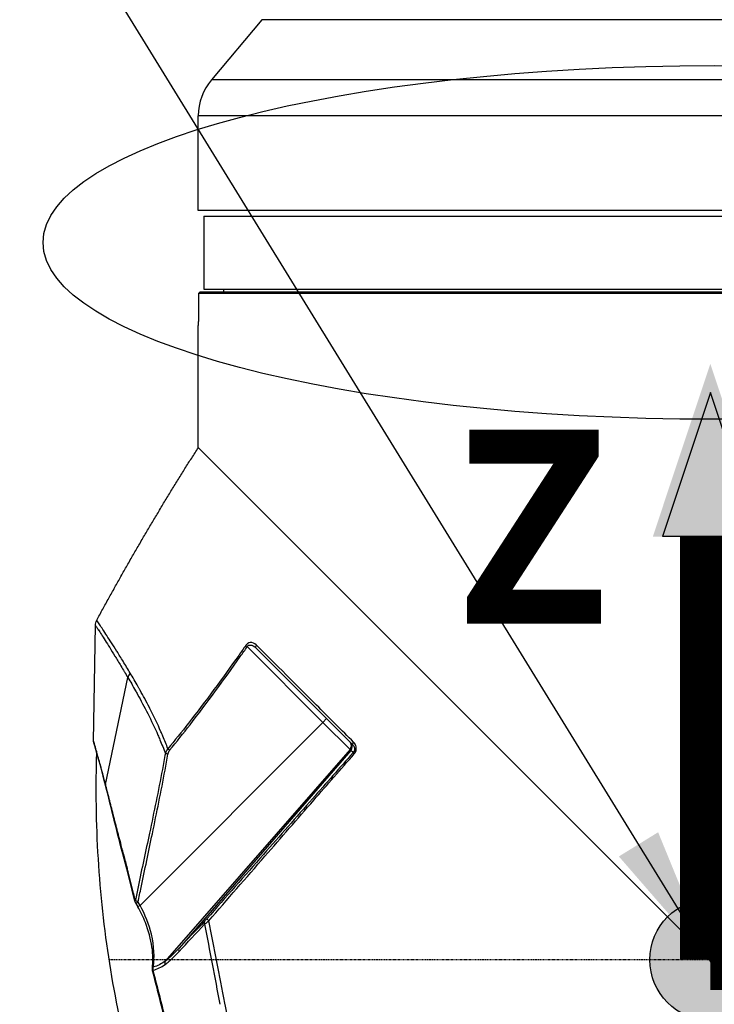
# Model space of a CAD drawing. Header units: millimetres. Extents: x 0 to 7374, y 0 to 4200.
# Tile 4 of 256: x 588 to 712, y 1140 to 1316. Entities that reach past the tile are written whole.
import ezdxf

# ---------------------------------------------------------------- set-up
doc = ezdxf.new("R2010")
doc.units = ezdxf.units.MM
doc.header["$LTSCALE"] = 0.2
doc.linetypes.add('CENTER2', pattern=[1.125, 0.75, -0.125, 0.125, -0.125])
for name, color, linetype in [('02_Center Line', 1, 'CENTER2'), ('07_Special Line2', 76, 'Continuous'), ('12_Before Rev.Num.', 5, 'Continuous'), ('13_After Rev.Num.', 6, 'Continuous')]:
    doc.layers.add(name, color=color, linetype=linetype)
doc.layers.add('14_Mark', color=7, linetype='Continuous', true_color=0xe03c31)
doc.styles.add('Rainbow-4.0 Style', font='malgunsl.ttf')
doc.styles.add('Rainbow-5.0 Style', font='malgunsl.ttf')
doc.dimstyles.new('Rainbow-4.0 Style', dxfattribs={"dimtxt": 3.5, "dimasz": 2.5, "dimexe": 1, "dimexo": 1, "dimgap": 1, "dimtad": 1, "dimdsep": 46, "dimtxsty": 'Rainbow-4.0 Style', "dimcen": 0, "dimclrd": 251, "dimclre": 251, "dimclrt": 7, "dimazin": 3, "dimtp": 0.1, "dimtm": 0.1, "dimtfac": 0.61, "dimtmove": 0, "dimatfit": 3, "dimfxl": 1, "dimlwd": -1, "dimlwe": -1, "dimarcsym": 1})

# ---------------------------------------------------------------- blocks, each defined once
blk = doc.blocks.new('A$Ccc13c451')
for p, q in [((-335.18, 408.49), (-344.16, 397.79)), ((-173.82, 408.49), (-335.18, 408.49)), ((-164.84, 397.79), (-344.16, 397.79)), ((-162.5, 391.36), (-346.5, 391.36)), ((-346.5, 374.5), (-346.5, 391.36)), ((-162.5, 374.5), (-346.5, 374.5)), ((-345.5, 373.5), (-163.5, 373.5)), ((-345.5, 373.5), (-345.5, 360.5)), ((-346.19, 360), (-346.49, 359.7)), ((-346.49, 359.7), (-346.49, 355)), ((-162.51, 359.7), (-346.49, 359.7)), ((-346.19, 360), (-162.81, 360)), ((-345.5, 360.5), (-163.5, 360.5)), ((-342, 360.5), (-342, 360)), ((-346.5, 332.29), (-346.5, 354)), ((-319.47, 305.27), (-346.5, 332.29)), ((-163.69, 149.48), (-319.47, 305.27)), ((-365.18, 279.95), (-364.85, 300.57)), ((-337.77, 296.79), (-324.28, 283.3)), ((-336.18, 296.51), (-318.96, 279.3)), ((-363.04, 272.23), (-359.06, 291.28)), ((-324.28, 283.3), (-356.89, 250.69)), ((-324.28, 283.3), (-323.62, 283.96)), ((-319.45, 278.47), (-324.28, 283.3)), ((-318.81, 279.78), (-318.81, 279.78)), ((-364.61, 277.99), (-364.61, 277.99)), ((-319.45, 278.47), (-352.41, 240.75)), ((-319.28, 278.3), (-349.93, 243.06)), ((-318.89, 277.91), (-319.28, 278.3)), ((-363.05, 272.06), (-363.06, 272.12)), ((-357.64, 251.04), (-357.3, 250.46)), ((-356.89, 250.69), (-357.23, 251.27)), ((-356.35, 249.65), (-356.35, 249.64)), ((-356.35, 249.64), (-356.35, 249.64)), ((-354.42, 242.55), (-354.42, 242.54)), ((-354.42, 242.54), (-354.42, 242.54)), ((-353.73, 239.98), (-353.73, 239.98)), ((-353.72, 239.98), (-353.72, 239.98)), ((-353.59, 239.49), (-353.59, 239.49)), ((-353.59, 239.49), (-353.59, 239.49))]:
    blk.add_line(p, q)
blk.add_arc((-336.5, 391.36), 10, 140, 180)
for centre, major_axis, ratio, start_param, end_param in [((-335.54, 295.56), (-0.94, 1.7), 0.203288, 5.662163, 5.73034), ((-357.58, 291.29), (1.22, 1.21), 0.764995, 1.690739, 2.237788), ((-364.8, 279.9), (0.16, -0.409), 0.857574, 4.281541, 4.989305), ((-350.3, 276.47), (0.97, -2.13), 0.625233, 3.439434, 3.878031), ((-362.57, 272.25), (-0.495, -0.121), 0.857126, 5.868521, 6.286143), ((-362.57, 272.25), (-0.495, -0.121), 0.857126, 0.002958, 0.010565), ((-350.75, 222.27), (-14.28, 56.96), 0.007396, 5.251747, 5.274937), ((-356.87, 250.71), (-0.434, -0.249), 0.018204, 0.000036, 1.501493), ((-344.66, 248.77), (-0.98, -1.14), 0.042356, 0.685616, 1.202697), ((-349.23, 242.46), (-0.675, 0.622), 0.627163, 0.060545, 0.967431), ((-254.5, 241.56), (92, 0), 0.006073, 4.704693, 4.712389)]:
    blk.add_ellipse(centre, major_axis=major_axis, ratio=ratio, start_param=start_param, end_param=end_param)
for points, knots in [([(-346.49, 355), (-346.49, 354.87), (-346.5, 354.74), (-346.5, 354.49), (-346.5, 354.38), (-346.5, 354.2), (-346.5, 354.13), (-346.5, 354.03), (-346.5, 354), (-346.5, 354)], [0, 0, 0, 0, 0.037669, 0.037669, 0.075338, 0.075338, 0.113007, 0.113007, 0.150676, 0.150676, 0.150676, 0.150676]), ([(-364.85, 300.57), (-364.84, 300.57), (-364.73, 300.4), (-364.54, 300.11), (-364.48, 300.02), (-364.41, 299.91), (-364.33, 299.79), (-364.33, 299.79), (-364.33, 299.79), (-364.32, 299.79), (-364.17, 299.56), (-363.99, 299.28), (-363.79, 298.96), (-363.58, 298.64), (-363.35, 298.29), (-363.1, 297.9), (-362.61, 297.12), (-362.03, 296.19), (-361.37, 295.1), (-361.37, 295.1), (-361.36, 295.1), (-361.36, 295.09), (-361.36, 295.09), (-361.35, 295.08), (-361.35, 295.08), (-361.02, 294.54), (-360.67, 293.97), (-360.3, 293.35), (-360.3, 293.34), (-360.29, 293.34), (-360.29, 293.34), (-360.1, 293.02), (-359.91, 292.69), (-359.7, 292.34), (-359.7, 292.34), (-359.7, 292.33), (-359.69, 292.33), (-359.49, 291.99), (-359.28, 291.64), (-359.06, 291.28)], [0, 0, 0, 0, 0.18613, 0.18613, 0.18613, 0.2490794, 0.2490794, 0.2490794, 0.2499729, 0.2499729, 0.2499729, 0.3744211, 0.3744211, 0.3744211, 0.4999777, 0.4999777, 0.4999777, 0.7499909, 0.7499909, 0.7499909, 0.7508764, 0.7508764, 0.7508764, 0.7520055, 0.7520055, 0.7520055, 0.8749955, 0.8749955, 0.8749955, 0.8758115, 0.8758115, 0.8758115, 0.9380751, 0.9380751, 0.9380751, 0.9390827, 0.9390827, 0.9390827, 1, 1, 1, 1]), ([(-364.3, 301.01), (-364.3, 301.01), (-364.3, 301.01), (-364.49, 301.3), (-364.6, 301.49), (-364.61, 301.49)], [0, 0, 0, 0, 0.0000622, 0.0000622, 1, 1, 1, 1]), ([(-363.52, 299.83), (-363.73, 300.15), (-363.92, 300.43), (-364.08, 300.67), (-364.08, 300.67), (-364.08, 300.68), (-364.08, 300.68), (-364.16, 300.8), (-364.23, 300.91), (-364.3, 301.01)], [0, 0, 0, 0, 0.661011, 0.661011, 0.661011, 0.665756, 0.665756, 0.665756, 1, 1, 1, 1]), ([(-361, 295.92), (-361, 295.93), (-361.01, 295.93), (-361.7, 297.03), (-362.3, 297.96), (-363.08, 299.14), (-363.31, 299.5), (-363.52, 299.83)], [0, 0, 0, 0, 0.002991, 0.002991, 0.667508, 0.667508, 1, 1, 1, 1]), ([(-351.62, 278.33), (-350.39, 279.83), (-349.17, 281.35), (-344.88, 286.86), (-341.91, 290.92), (-338.6, 295.62), (-338.18, 296.2), (-337.77, 296.79)], [0, 0, 0, 0, 0.252904, 0.252904, 0.906755, 0.906755, 1, 1, 1, 1]), ([(-336.17, 297.11), (-336.46, 297.37), (-336.96, 297.63), (-337.69, 297.39), (-337.95, 297.14), (-338.05, 297)], [0, 0, 0, 0, 0.599991, 0.799995, 1, 1, 1, 1]), ([(-337.77, 296.79), (-337.82, 296.82), (-337.92, 296.9), (-338.01, 296.97), (-338.05, 297)], [0, 0, 0, 0, 0.428571, 1, 1, 1, 1]), ([(-337.77, 296.79), (-337.71, 296.89), (-337.54, 297.06), (-336.97, 297.13), (-336.52, 296.84), (-336.21, 296.55), (-336.2, 296.53), (-336.18, 296.51)], [0, 0, 0, 0, 0.192618, 0.385236, 0.96309, 0.96309, 1, 1, 1, 1]), ([(-336.18, 296.51), (-336.21, 296.54), (-336.25, 296.62), (-336.25, 296.83), (-336.17, 296.98), (-336.11, 297.05)], [0, 0, 0, 0, 0.285714, 0.571429, 1, 1, 1, 1]), ([(-359.29, 293.14), (-359.29, 293.14), (-359.29, 293.14), (-359.29, 293.14), (-359.29, 293.15), (-359.51, 293.51), (-359.71, 293.85), (-360.29, 294.81), (-360.66, 295.38), (-361, 295.92)], [0, 0, 0, 0, 0.0000016, 0.0000016, 0.0053876, 0.0053876, 0.33821, 0.33821, 1, 1, 1, 1]), ([(-339.29, 295.24), (-339.29, 295.24), (-339.29, 295.24), (-339.29, 295.24), (-342.2, 291.14), (-345.17, 287.09), (-348.27, 283.13)], [0, 0, 0, 0, 0.000008, 0.000008, 0.000008, 1, 1, 1, 1]), ([(-359.06, 291.28), (-358.62, 290.55), (-358.15, 289.76), (-357.57, 288.7), (-357.46, 288.49), (-357.34, 288.28)], [0, 0, 0, 0, 0.8044, 0.8044, 1, 1, 1, 1]), ([(-325.04, 285.98), (-327.03, 287.96), (-328.96, 289.9), (-330.84, 291.77), (-330.84, 291.77), (-330.84, 291.77)], [0.0000007, 0.0000007, 0.0000007, 0.0000007, 0.9999719, 0.9999719, 1, 1, 1, 1]), ([(-355.02, 285.54), (-355.02, 285.54), (-355.02, 285.55), (-355.03, 285.55), (-355.09, 285.69), (-355.16, 285.82), (-355.23, 285.95), (-355.79, 287.03), (-356.35, 288.04), (-356.88, 289.01), (-356.92, 289.07), (-356.95, 289.13), (-356.98, 289.19), (-357.06, 289.34), (-357.15, 289.49), (-357.23, 289.64)], [0, 0, 0, 0, 0.0039792, 0.0039792, 0.0039792, 0.0938032, 0.0938032, 0.0938032, 0.837509, 0.837509, 0.837509, 0.8821236, 0.8821236, 0.8821236, 0.9999982, 0.9999982, 0.9999982, 0.9999982]), ([(-357.34, 288.28), (-357.34, 288.28), (-357.34, 288.28), (-356.75, 287.2), (-356.14, 286.08), (-355.52, 284.87)], [0, 0, 0, 0, 0.000024, 0.000024, 1, 1, 1, 1]), ([(-355.52, 284.87), (-355.52, 284.87), (-355.52, 284.86), (-354.9, 283.65), (-354.29, 282.38), (-353.7, 281.03)], [0.0000001, 0.0000001, 0.0000001, 0.0000001, 0.0044785, 0.0044785, 1, 1, 1, 1]), ([(-352.81, 280.81), (-352.93, 281.09), (-353.05, 281.37), (-353.17, 281.64), (-353.77, 283.01), (-354.39, 284.31), (-355.02, 285.54)], [0, 0, 0, 0, 0.1664378, 0.1664378, 0.1664378, 1, 1, 1, 1]), ([(-353.7, 281.03), (-353.59, 280.76), (-353.47, 280.49), (-353.35, 280.21), (-353.02, 279.41), (-352.69, 278.59), (-352.38, 277.74)], [0, 0, 0, 0, 0.2560969, 0.2560969, 0.2560969, 1, 1, 1, 1]), ([(-364.61, 278.01), (-364.61, 278.02), (-364.62, 278.03), (-364.62, 278.03), (-364.8, 278.67), (-364.94, 279.15), (-365.03, 279.47), (-365.13, 279.79), (-365.18, 279.95), (-365.18, 279.95)], [0, 0, 0, 0, 0.0066438, 0.0066438, 0.0066438, 0.5000528, 0.5000528, 0.5000528, 0.9995954, 0.9995954, 0.9995954, 0.9995954]), ([(-364.61, 277.89), (-364.89, 278.91), (-365.08, 279.52), (-365.14, 279.75), (-365.15, 279.77), (-365.16, 279.79), (-365.16, 279.79), (-365.16, 279.8), (-365.16, 279.81), (-365.16, 279.81), (-365.16, 279.82), (-365.17, 279.83), (-365.17, 279.83), (-365.17, 279.85), (-365.17, 279.85), (-365.17, 279.86), (-365.18, 279.87), (-365.18, 279.88), (-365.18, 279.89), (-365.18, 279.92), (-365.18, 279.93), (-365.18, 279.95)], [4.628343, 4.628343, 4.628343, 4.628343, 5.866514, 5.866514, 6.018578, 6.018578, 6.094482, 6.094482, 6.132402, 6.132402, 6.1515, 6.1515, 6.161545, 6.161545, 6.164525, 6.164525, 6.167, 6.167, 6.171091, 6.171091, 6.175568, 6.175568, 6.175568, 6.175568]), ([(-363.07, 272.12), (-363.61, 274.36), (-364.13, 276.16), (-364.7, 278.21), (-364.86, 278.8), (-365.04, 279.4), (-365.08, 279.55), (-365.13, 279.7), (-365.14, 279.74), (-365.15, 279.77), (-365.15, 279.78), (-365.16, 279.79), (-365.16, 279.79), (-365.16, 279.8), (-365.16, 279.8), (-365.16, 279.8), (-365.16, 279.8), (-365.16, 279.81), (-365.16, 279.81), (-365.16, 279.82), (-365.17, 279.82), (-365.17, 279.83), (-365.17, 279.83), (-365.17, 279.84), (-365.17, 279.84), (-365.17, 279.85), (-365.17, 279.86), (-365.18, 279.9), (-365.18, 279.92), (-365.18, 279.95)], [0, 0, 0, 0, 1.387109, 1.387109, 2.242449, 2.242449, 2.677285, 2.677285, 2.895188, 2.895188, 3.003989, 3.003989, 3.058271, 3.058271, 3.085371, 3.085371, 3.098993, 3.098993, 3.106182, 3.106182, 3.108644, 3.108644, 3.109916, 3.109916, 3.111244, 3.111244, 3.113886, 3.113886, 3.122556, 3.122556, 3.122556, 3.122556]), ([(-319.45, 278.47), (-319.16, 278.81), (-319.12, 279.35), (-319.38, 279.7), (-319.41, 279.73), (-319.43, 279.77), (-319.47, 279.8)], [0.0000001, 0.0000001, 0.0000001, 0.0000001, 0.8943411, 0.8943411, 0.8943411, 0.9887514, 0.9887514, 0.9887514, 0.9887514]), ([(-319.28, 278.3), (-318.99, 278.64), (-318.97, 279.19), (-319.23, 279.55), (-319.26, 279.59), (-319.29, 279.63), (-319.33, 279.67)], [0.0000001, 0.0000001, 0.0000001, 0.0000001, 0.8969059, 0.8969059, 0.8969059, 1, 1, 1, 1]), ([(-318.96, 279.3), (-318.99, 279.33), (-319.01, 279.42), (-318.93, 279.62), (-318.85, 279.73), (-318.81, 279.78)], [0, 0, 0, 0, 0.428571, 0.714286, 1, 1, 1, 1]), ([(-318.96, 279.3), (-318.81, 279.15), (-318.63, 278.83), (-318.64, 278.3), (-318.79, 278.02), (-318.89, 277.91)], [0, 0, 0, 0, 0.428571, 0.714286, 1, 1, 1, 1]), ([(-318.71, 277.67), (-318.56, 277.84), (-318.33, 278.26), (-318.31, 279.07), (-318.59, 279.56), (-318.81, 279.78)], [0, 0, 0, 0, 0.285714, 0.571429, 1, 1, 1, 1]), ([(-353.03, 205.32), (-357.45, 216.98), (-360.6, 229.18), (-363.42, 247.69), (-364.05, 253.93), (-364.57, 263.32), (-364.67, 266.47), (-364.71, 271.21), (-364.7, 272.79), (-364.67, 275.15), (-364.66, 275.94), (-364.63, 277.12), (-364.62, 277.51), (-364.61, 277.89)], [0, 0, 0, 0, 3.739831, 3.739831, 5.616266, 5.616266, 6.56217, 6.56217, 7.035991, 7.035991, 7.273005, 7.273005, 7.389131, 7.389131, 7.389131, 7.389131]), ([(-363.95, 275.59), (-363.95, 275.61), (-363.96, 275.63), (-364.22, 276.58), (-364.43, 277.37), (-364.61, 278.01)], [0, 0, 0, 0, 0.0188125, 0.0188125, 1, 1, 1, 1]), ([(-357.23, 251.27), (-357.06, 252.14), (-356.88, 253.01), (-356.04, 257.07), (-355.36, 260.25), (-353.91, 267.21), (-353.14, 270.99), (-352.26, 275.73), (-352.08, 276.68), (-351.92, 277.64)], [0, 0, 0, 0, 0.0990188, 0.0990188, 0.4623056, 0.4623056, 0.891715, 0.891715, 1, 1, 1, 1]), ([(-351.92, 278.59), (-351.95, 278.56), (-352, 278.51), (-352.06, 278.43), (-352.12, 278.34), (-352.17, 278.26), (-352.22, 278.17), (-352.26, 278.08), (-352.3, 277.99), (-352.33, 277.9), (-352.36, 277.82), (-352.38, 277.76), (-352.38, 277.74)], [0.000006, 0.000006, 0.000006, 0.000006, 0.1077497, 0.2075351, 0.307839, 0.4087007, 0.5101494, 0.6121122, 0.7145544, 0.8175038, 0.9209628, 1, 1, 1, 1]), ([(-351.62, 278.33), (-351.67, 278.36), (-351.72, 278.4), (-351.76, 278.44), (-351.77, 278.45), (-351.78, 278.46), (-351.79, 278.46), (-351.84, 278.51), (-351.89, 278.55), (-351.92, 278.59)], [0, 0, 0, 0, 0.428551, 0.428551, 0.428551, 0.5, 0.5, 0.5, 1, 1, 1, 1]), ([(-318.89, 277.91), (-321.3, 275.18), (-323.72, 272.44), (-329.05, 266.39), (-331.97, 263.08), (-338.24, 255.95), (-341.6, 252.13), (-344.96, 248.32)], [0, 0, 0, 0, 0.2778138, 0.2778138, 0.6135201, 0.6135201, 1, 1, 1, 1]), ([(-319.45, 278.47), (-319.4, 278.42), (-319.36, 278.39), (-319.34, 278.36), (-319.31, 278.33), (-319.3, 278.32), (-319.28, 278.3)], [0, 0, 0, 0, 0.505473, 0.505473, 0.505473, 1, 1, 1, 1]), ([(-318.89, 277.91), (-318.89, 277.9), (-318.89, 277.89), (-318.88, 277.87), (-318.87, 277.86), (-318.85, 277.83), (-318.83, 277.81), (-318.8, 277.76), (-318.76, 277.72), (-318.71, 277.67)], [0, 0, 0, 0, 0.285714, 0.285714, 0.285714, 0.571429, 0.571429, 0.571429, 1, 1, 1, 1]), ([(-363.53, 274.03), (-363.53, 274.05), (-363.53, 274.05), (-363.54, 274.06), (-363.54, 274.07), (-363.54, 274.09), (-363.55, 274.1), (-363.69, 274.64), (-363.82, 275.13), (-363.95, 275.59)], [0, 0, 0, 0, 0.017324, 0.017324, 0.017324, 0.041075, 0.041075, 0.041075, 1, 1, 1, 1]), ([(-363.3, 273.16), (-363.3, 273.19), (-363.31, 273.21), (-363.32, 273.24), (-363.39, 273.51), (-363.46, 273.78), (-363.53, 274.03)], [0.0000001, 0.0000001, 0.0000001, 0.0000001, 0.0843653, 0.0843653, 0.0843653, 1, 1, 1, 1]), ([(-352.91, 274.88), (-352.91, 274.88), (-352.91, 274.88), (-353.63, 271.1), (-354.41, 267.33), (-355.2, 263.57)], [0, 0, 0, 0, 0.000001, 0.000001, 1, 1, 1, 1]), ([(-362.37, 269.63), (-362.38, 269.66), (-362.39, 269.69), (-362.39, 269.72), (-362.62, 270.61), (-362.84, 271.46), (-363.04, 272.23)], [0, 0, 0, 0, 0.0327482, 0.0327482, 0.0327482, 0.9999471, 0.9999471, 0.9999471, 0.9999471]), ([(-357.8, 251.42), (-359.14, 256.74), (-360.42, 261.55), (-362.01, 267.92), (-362.55, 270.18), (-363.04, 272.04)], [0, 0, 0, 0, 1.91391, 1.91391, 3.048272, 3.048272, 3.048272, 3.048272]), ([(-361.64, 266.75), (-361.64, 266.75), (-361.64, 266.75), (-361.65, 266.79), (-361.66, 266.83), (-361.91, 267.82), (-362.15, 268.74), (-362.37, 269.63)], [0, 0, 0, 0, 0.0000048, 0.0000048, 0.0381625, 0.0381625, 1, 1, 1, 1]), ([(-360.85, 263.67), (-360.87, 263.71), (-360.88, 263.76), (-360.89, 263.8), (-361.15, 264.82), (-361.4, 265.8), (-361.64, 266.75)], [0, 0, 0, 0, 0.0430531, 0.0430531, 0.0430531, 1, 1, 1, 1]), ([(-359.96, 260.33), (-359.96, 260.33), (-359.96, 260.33), (-359.97, 260.37), (-359.98, 260.42), (-360.15, 261.06), (-360.31, 261.62), (-360.6, 262.69), (-360.73, 263.18), (-360.85, 263.67)], [0, 0, 0, 0, 0.000043, 0.000043, 0.039453, 0.039453, 0.543289, 0.543289, 1, 1, 1, 1]), ([(-355.2, 263.57), (-355.2, 263.57), (-355.2, 263.57), (-355.88, 260.38), (-356.57, 257.2), (-357.23, 254.01)], [0, 0, 0, 0, 0.000001, 0.000001, 1, 1, 1, 1]), ([(-359.01, 256.65), (-359.02, 256.69), (-359.03, 256.74), (-359.35, 258.01), (-359.65, 259.19), (-359.96, 260.33)], [0, 0, 0, 0, 0.037637, 0.037637, 1, 1, 1, 1]), ([(-358.01, 252.74), (-358.02, 252.79), (-358.04, 252.84), (-358.38, 254.17), (-358.7, 255.43), (-359.01, 256.65)], [0, 0, 0, 0, 0.036667, 0.036667, 1, 1, 1, 1]), ([(-357.72, 251.61), (-357.77, 251.57), (-357.81, 251.5), (-357.8, 251.44), (-357.8, 251.42)], [0.0000003, 0.0000003, 0.0000003, 0.0000003, 0.4285714, 0.5852258, 0.5852258, 0.5852258, 0.5852258]), ([(-357.64, 251.04), (-357.69, 251.13), (-357.73, 251.23), (-357.78, 251.36), (-357.79, 251.39), (-357.8, 251.42)], [0, 0, 0, 0, 0.03107345, 0.03107345, 0.04230161, 0.04230161, 0.04230161, 0.04230161]), ([(-357.23, 251.27), (-357.35, 251.33), (-357.54, 251.45), (-357.68, 251.57), (-357.72, 251.61)], [0.0000002, 0.0000002, 0.0000002, 0.0000002, 0.5714286, 1, 1, 1, 1]), ([(-357.23, 251.27), (-357.35, 251.2), (-357.46, 251.13), (-357.54, 251.09), (-357.59, 251.06), (-357.62, 251.05), (-357.63, 251.04), (-357.64, 251.04), (-357.64, 251.04), (-357.64, 251.04)], [0, 0, 0, 0, 0.4288236, 0.4288236, 0.4288236, 0.7144024, 0.7144024, 0.7144024, 0.7795453, 0.7795453, 0.7795453, 0.7795453]), ([(-354.69, 239.48), (-354.55, 240.6), (-354.56, 241.9), (-354.96, 244.66), (-355.35, 246.16), (-356.32, 248.59), (-356.78, 249.55), (-357.3, 250.46)], [0, 0, 0, 0, 0.495436, 0.495436, 0.987492, 0.987492, 1.302351, 1.302351, 1.302351, 1.302351]), ([(-354.53, 239.7), (-354.28, 241.38), (-354.36, 243.41), (-355.27, 247.24), (-355.97, 249.03), (-356.89, 250.69)], [0, 0, 0, 0, 0.555213, 0.555213, 1, 1, 1, 1]), ([(-345.39, 247.33), (-345.36, 247.36), (-345.3, 247.4), (-345.21, 247.47), (-345.13, 247.54), (-345.05, 247.6), (-344.97, 247.66), (-344.89, 247.73), (-344.8, 247.8), (-344.72, 247.86), (-344.66, 247.9), (-344.64, 247.92)], [0, 0, 0, 0, 0.157145, 0.262761, 0.368885, 0.475582, 0.582905, 0.69084, 0.799393, 0.908417, 1, 1, 1, 1]), ([(-344.96, 248.32), (-344.97, 248.3), (-344.91, 248.19), (-344.72, 248), (-344.64, 247.92)], [0, 0, 0, 0, 0.571429, 1, 1, 1, 1]), ([(-338.12, 214.46), (-338.57, 216.76), (-339.02, 219.08), (-339.94, 223.83), (-340.41, 226.26), (-341.18, 230.22), (-341.47, 231.75), (-342.73, 238.23), (-343.69, 243.13), (-344.64, 247.92)], [0, 0, 0, 0, 0.206937, 0.206937, 0.422436, 0.422436, 0.558999, 0.558999, 1, 1, 1, 1]), ([(-352.44, 240.15), (-352.18, 240.32), (-351.81, 240.62), (-350.97, 241.38), (-350.39, 241.97), (-349.93, 242.46)], [0, 0, 0, 0, 0.285714, 0.428571, 1, 1, 1, 1]), ([(-349.93, 243.06), (-350.38, 242.57), (-350.96, 241.98), (-351.8, 241.23), (-352.16, 240.92), (-352.41, 240.75)], [0, 0, 0, 0, 0.571429, 0.714286, 1, 1, 1, 1]), ([(-354.65, 239.03), (-354.66, 239.06), (-354.67, 239.09), (-354.68, 239.15), (-354.68, 239.18), (-354.69, 239.24), (-354.69, 239.26), (-354.7, 239.33), (-354.7, 239.36), (-354.69, 239.42), (-354.69, 239.45), (-354.69, 239.48)], [4.8751439, 4.8751439, 4.8751439, 4.8751439, 4.9886797, 4.9886797, 5.1046117, 5.1046117, 5.2205437, 5.2205437, 5.3364757, 5.3364757, 5.4524077, 5.4524077, 5.4524077, 5.4524077]), ([(-354.53, 239.7), (-354.58, 239.67), (-354.62, 239.63), (-354.65, 239.59), (-354.67, 239.56), (-354.68, 239.52), (-354.69, 239.48)], [0, 0, 0, 0, 0.2856796, 0.2856796, 0.2856796, 0.514788, 0.514788, 0.514788, 0.514788]), ([(-354.55, 239.16), (-354.62, 239.12), (-354.66, 239.07), (-354.65, 239.03), (-354.65, 239.03)], [0.0000019, 0.0000019, 0.0000019, 0.0000019, 0.5714286, 0.6040064, 0.6040064, 0.6040064, 0.6040064]), ([(-335.54, 164.22), (-335.54, 164.22), (-335.54, 164.22), (-335.54, 164.23), (-335.54, 164.25), (-335.56, 164.36), (-335.59, 164.51), (-335.75, 165.36), (-336.02, 166.6), (-337, 170.76), (-337.84, 174.18), (-339.95, 182.53), (-341.24, 187.52), (-344.07, 198.39), (-345.64, 204.39), (-348.88, 216.55), (-350.54, 222.87), (-352.96, 232.39), (-353.82, 235.76), (-354.65, 239.03)], [0.078396, 0.078396, 0.078396, 0.078396, 0.09264, 0.09264, 0.256626, 0.256626, 0.748871, 0.748871, 2.234979, 2.234979, 4.238286, 4.238286, 6.206514, 6.206514, 8.146017, 8.146017, 10.05821, 10.05821, 11.1176, 11.1176, 11.1176, 11.1176]), ([(-354.55, 239.16), (-354.57, 239.27), (-354.57, 239.38), (-354.57, 239.49), (-354.56, 239.56), (-354.55, 239.63), (-354.53, 239.7)], [0, 0, 0, 0, 0.613358, 0.613358, 0.613358, 1, 1, 1, 1]), ([(-351.18, 225.92), (-351.18, 225.92), (-351.18, 225.92), (-351.18, 225.95), (-351.19, 225.99), (-351.77, 228.26), (-352.91, 232.71), (-354.01, 237.05), (-354.55, 239.16)], [0, 0, 0, 0, 0.0000021, 0.0000021, 0.0078234, 0.0078234, 0.5039117, 0.9999994, 0.9999994, 0.9999994, 0.9999994])]:
    blk.add_open_spline(points, degree=3, knots=knots)
for points, degree in [([(-364.61, 301.49), (-356.11, 317.22), (-346.49, 332.28)], 2), ([(-364.85, 300.57), (-364.84, 300.89), (-364.76, 301.21), (-364.61, 301.49)], 3), ([(-338.05, 297), (-338.46, 296.41), (-338.88, 295.83), (-339.29, 295.24)], 3), ([(-330.84, 291.77), (-332.66, 293.59), (-334.42, 295.36), (-336.11, 297.05)], 3), ([(-358.65, 292.08), (-358.87, 292.44), (-359.08, 292.79), (-359.29, 293.14)], 3), ([(-357.23, 289.64), (-357.71, 290.5), (-358.18, 291.33), (-358.65, 292.08)], 3), ([(-318.81, 279.78), (-320.94, 281.89), (-323.01, 283.96), (-325.04, 285.98)], 3), ([(-348.27, 283.13), (-349.47, 281.6), (-350.69, 280.09), (-351.92, 278.59)], 3), ([(-351.92, 278.59), (-352.21, 279.35), (-352.5, 280.09), (-352.81, 280.81)], 3), ([(-352.38, 277.74), (-352.56, 276.78), (-352.73, 275.83), (-352.91, 274.88)], 3), ([(-351.92, 277.64), (-352.01, 277.65), (-352.2, 277.69), (-352.34, 277.73), (-352.38, 277.74)], 3), ([(-325.92, 269.43), (-323.52, 272.18), (-321.11, 274.92), (-318.71, 277.67)], 3), ([(-363.07, 272.31), (-363.14, 272.6), (-363.22, 272.89), (-363.3, 273.16)], 3), ([(-363.04, 272.23), (-363.05, 272.25), (-363.06, 272.28), (-363.07, 272.31)], 3), ([(-363.04, 272.23), (-363.06, 272.16), (-363.06, 272.1), (-363.04, 272.04)], 3), ([(-363.04, 272.04), (-363.04, 272.04), (-363.04, 272.04), (-363.04, 272.04)], 3), ([(-334.63, 259.45), (-331.73, 262.78), (-328.83, 266.11), (-325.92, 269.43)], 3), ([(-344.64, 247.92), (-341.31, 251.77), (-337.97, 255.61), (-334.63, 259.45)], 3), ([(-357.23, 254.01), (-357.4, 253.21), (-357.56, 252.41), (-357.72, 251.61)], 3), ([(-345.38, 247.86), (-346.94, 246.21), (-348.46, 244.61), (-349.93, 243.06)], 3), ([(-345.38, 247.86), (-345.43, 247.8), (-345.48, 247.64), (-345.43, 247.43), (-345.39, 247.33)], 3), ([(-349.93, 242.46), (-348.42, 244.09), (-346.91, 245.71), (-345.39, 247.33)], 3), ([(-345.39, 247.33), (-344.49, 242.66), (-343.58, 237.88), (-342.66, 233.07)], 3), ([(-352.41, 240.75), (-353.09, 240.26), (-353.8, 239.88), (-354.53, 239.7)], 3), ([(-352.41, 240.75), (-352.45, 240.67), (-352.5, 240.48), (-352.47, 240.25), (-352.44, 240.15)], 3), ([(-354.65, 239.03), (-354.65, 239.03), (-354.65, 239.03), (-354.65, 239.03)], 3), ([(-354.55, 239.16), (-353.82, 239.32), (-353.11, 239.68), (-352.44, 240.15)], 3)]:
    blk.add_open_spline(points, degree=degree)
at = {"layer": '02_Center Line'}
blk.add_line((92.23, 241), (-362.4, 241), dxfattribs=at)
blk = doc.blocks.new('A$Cf3c49088')
at = {"layer": '07_Special Line2'}
blk.add_hatch(color=256, dxfattribs=at).paths.add_polyline_path([(49.156, 0), (34.9, 4.752), (34.9, -4.752)])
at = {"layer": '12_Before Rev.Num.'}
blk.add_hatch(color=256, dxfattribs=at).paths.add_polyline_path([(0, 49.156), (-4.752, 34.9), (4.752, 34.9)])
at = {"layer": '14_Mark'}
h = blk.add_hatch(color=256, dxfattribs=at)
h.dxf.hatch_style = 1
h.paths.add_polyline_path([(5, 0, 1), (-5, 0, 1)])
at = {"layer": '07_Special Line2'}
for p, q in [((34.9, -3.96), (34.9, 3.96)), ((46.78, 0), (34.9, 3.96)), ((34.9, -3.96), (46.78, 0))]:
    blk.add_line(p, q, dxfattribs=at)
at = {"layer": '07_Special Line2', "const_width": 5}
blk.add_lwpolyline([(34.9, 0), (0, 0)], dxfattribs=at)
at = {"layer": '12_Before Rev.Num.'}
for p, q in [((0, 46.78), (-3.96, 34.9)), ((3.96, 34.9), (0, 46.78)), ((3.96, 34.9), (-3.96, 34.9))]:
    blk.add_line(p, q, dxfattribs=at)
at = {"layer": '12_Before Rev.Num.', "const_width": 5}
blk.add_lwpolyline([(0, 34.9), (0, 0)], dxfattribs=at)
at = {"layer": '14_Mark'}
blk.add_circle((0, 0), 5, dxfattribs=at)
at = {"layer": '07_Special Line2', "insert": (34.529, -17.308), "char_height": 16, "attachment_point": 4, "style": 'Rainbow-5.0 Style'}
blk.add_mtext('{\\fMalgun Gothic Semilight|b1|i0|c129|p50;Y}', dxfattribs=at)
at = {"layer": '12_Before Rev.Num.', "insert": (-20.587, 35.725), "char_height": 16, "attachment_point": 4, "style": 'Rainbow-5.0 Style'}
blk.add_mtext('{\\fMalgun Gothic Semilight|b1|i0|c129|p50;Z}', dxfattribs=at)
at = {"layer": '14_Mark', "insert": (-17.839, -15.459), "char_height": 16, "attachment_point": 4, "style": 'Rainbow-5.0 Style'}
blk.add_mtext('{\\fMalgun Gothic Semilight|b1|i0|c129|p50;1}', dxfattribs=at)
blk = doc.blocks.new('A$C19ebd0c3_1234')
for q in [(46.929, -0.778), (54.3, 6.594)]:
    blk.add_line((46.929, 6.594), q)
blk.add_ellipse((0, 0), major_axis=(53.194, 0), ratio=0.263273)

msp = doc.modelspace()

# ---------------------------------------------------------------- block references
msp.add_blockref('A$Ccc13c451', (966.227, 907.397))
at = {"xscale": 2.16, "yscale": 2.16, "zscale": 2.16}
msp.add_blockref('A$Cf3c49088', (711.02, 1148.397), dxfattribs=at)
at = {"layer": '13_After Rev.Num.', "xscale": 2.25, "yscale": 2.25, "zscale": 2.25}
msp.add_blockref('A$C19ebd0c3_1234', (711.727, 1276.195), dxfattribs=at)

# ---------------------------------------------------------------- leaders
at = {"annotation_type": 0, "has_hookline": 1, "hookline_direction": 1}
msp.add_leader([(711.318, 1147.674), (587.431, 1348.841), (562.431, 1348.841)], dimstyle='Rainbow-4.0 Style', override={"dimscale": 10}, dxfattribs=at)

doc.saveas('drawing.dxf')
